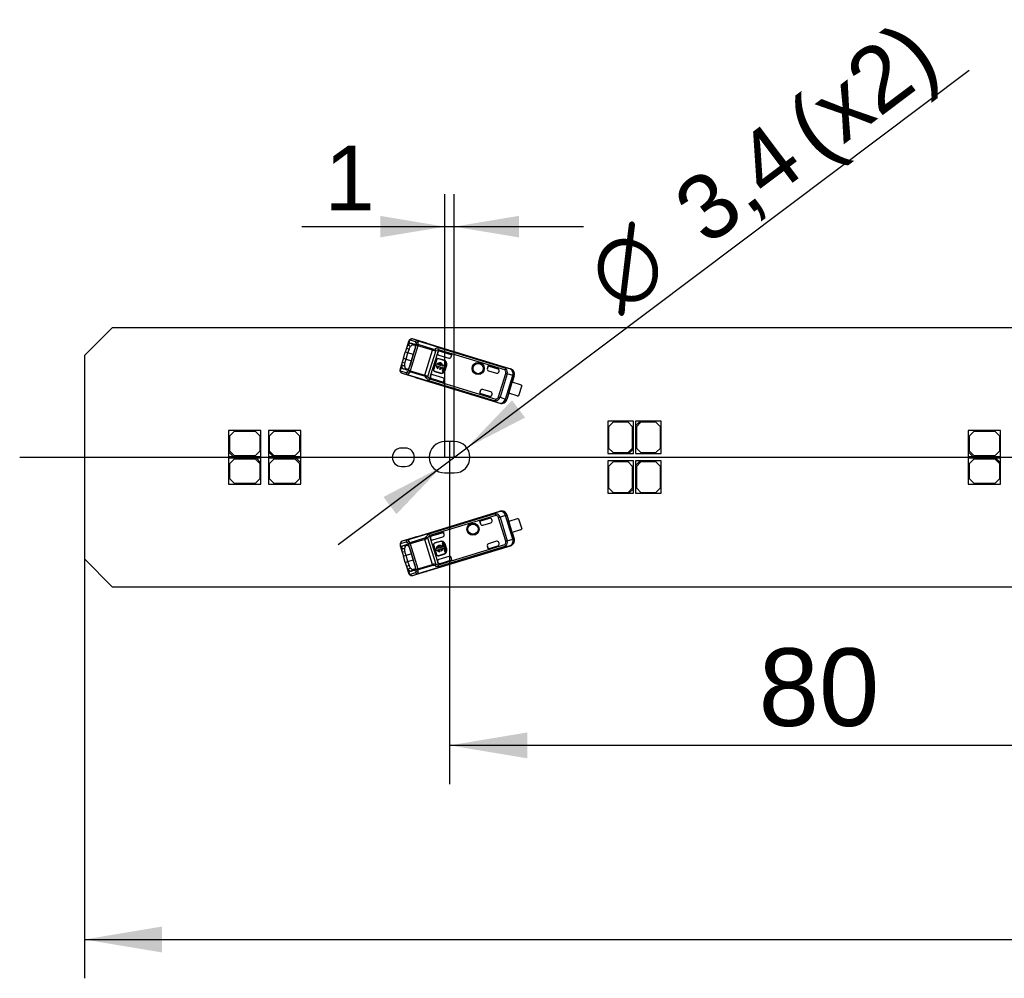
# Model space of a CAD drawing. Header units: millimetres. Extents: x 16 to 406, y 5 to 285.
# Tile 3 of 14: x 61 to 114, y 94 to 146. Entities that reach past the tile are written whole.
import ezdxf
from ezdxf.enums import TextEntityAlignment as Align
from ezdxf.lldxf.tags import DXFTag

# ---------------------------------------------------------------- set-up
doc = ezdxf.new("R2010")
doc.units = ezdxf.units.MM
doc.layers.add('Default', color=7, linetype='Continuous')
doc.layers.add('LINLED_280X28MM_', color=7, linetype='Continuous')
doc.styles.add('SEACAD_Arial', font='arial.ttf')
doc.styles.add('SEACAD_Solid_Edge_ANSI1_Symbols', font='semeca1.ttf')
tags = doc.linetypes.add('CENTER2', pattern=[28.575, 19.05, -3.175, 3.175, -3.175]).pattern_tags.tags
tags[10:11] = [DXFTag(74, 4), DXFTag(75, 0), DXFTag(340, '0'), DXFTag(46, 0.0), DXFTag(50, 0.0), DXFTag(44, 0.0), DXFTag(45, 0.0)]
tags[8:9] = [DXFTag(74, 4), DXFTag(75, 0), DXFTag(340, '0'), DXFTag(46, 0.0), DXFTag(50, 0.0), DXFTag(44, 0.0), DXFTag(45, 0.0)]
tags[6:7] = [DXFTag(74, 4), DXFTag(75, 0), DXFTag(340, '0'), DXFTag(46, 0.0), DXFTag(50, 0.0), DXFTag(44, 0.0), DXFTag(45, 0.0)]
tags[4:5] = [DXFTag(74, 4), DXFTag(75, 0), DXFTag(340, '0'), DXFTag(46, 0.0), DXFTag(50, 0.0), DXFTag(44, 0.0), DXFTag(45, 0.0)]
doc.dimstyles.new('ISO', dxfattribs={"dimtxt": 4.2, "dimasz": 4.2, "dimexe": 2.1, "dimexo": 0, "dimgap": 1.05, "dimtad": 1, "dimlfac": 2, "dimtxsty": 'SEACAD_Arial', "dimblk1": '_SE_FILLED', "dimblk2": '_SE_FILLED', "dimsah": 1, "dimcen": 2.1, "dimadec": 0, "dimazin": 0, "dimtfac": 0.5, "dimtdec": 3, "dimtmove": 0, "dimatfit": 3, "dimfxl": 1, "dimarcsym": 0})

# ---------------------------------------------------------------- blocks, each defined once
blk = doc.blocks.new('SEANNOT_GROUP1')
at = {"layer": 'Default', "color": 7, "linetype": 'CENTER2'}
blk.add_line((61.097, 121.857), (207.597, 121.857), dxfattribs=at)
blk = doc.blocks.new('SE1')
at = {"layer": 'LINLED_280X28MM_', "color": 7, "linetype": 'Continuous'}
for p, q in [((66.097, 128.857), (64.597, 127.357)), ((202.597, 128.857), (66.097, 128.857)), ((82.128, 128.115), (82.018, 127.758)), ((82.179, 128.181), (82.099, 127.917)), ((82.223, 127.841), (82.099, 127.918)), ((82.133, 126.566), (82.547, 127.92)), ((82.637, 127.893), (82.223, 126.539)), ((82.506, 128.095), (82.23, 128.187)), ((82.281, 128.027), (82.401, 127.937)), ((82.281, 128.027), (82.438, 127.978)), ((83.118, 128.02), (82.349, 128.255)), ((82.625, 128.163), (82.349, 128.255)), ((82.401, 127.937), (82.481, 127.912)), ((82.469, 127.954), (82.438, 127.978)), ((82.637, 127.893), (82.547, 127.92)), ((82.625, 128.163), (82.624, 128.161)), ((82.624, 128.161), (87.305, 126.73)), ((82.625, 128.163), (87.306, 126.732)), ((82.655, 127.953), (82.637, 127.893)), ((83.421, 127.653), (82.637, 127.893)), ((83.439, 127.713), (82.655, 127.953)), ((83.119, 128.024), (83.118, 128.02)), ((83.119, 128.024), (87.636, 126.643)), ((64.597, 127.357), (64.597, 116.357)), ((81.851, 127.21), (81.953, 127.544)), ((82.018, 127.758), (81.953, 127.544)), ((82.096, 127.501), (81.953, 127.544)), ((81.994, 127.166), (82.096, 127.501)), ((82.156, 127.695), (82.018, 127.758)), ((82.096, 127.501), (82.156, 127.695)), ((82.381, 127.413), (82.096, 127.501)), ((82.455, 127.652), (82.206, 126.839)), ((83.007, 126.299), (83.421, 127.653)), ((83.595, 127.64), (83.158, 126.212)), ((83.32, 126.258), (83.703, 127.511)), ((83.421, 127.653), (83.439, 127.713)), ((83.71, 127.533), (83.703, 127.511)), ((83.71, 127.533), (83.751, 127.668)), ((87.353, 126.67), (83.751, 127.771)), ((87.327, 126.584), (83.753, 127.677)), ((83.77, 127.386), (84.311, 127.221)), ((83.835, 127.599), (83.835, 127.599)), ((83.835, 127.599), (84.471, 127.405)), ((83.835, 127.599), (84.472, 127.404)), ((84.434, 127.285), (84.471, 127.405)), ((84.434, 127.285), (84.436, 127.287)), ((84.436, 127.287), (84.472, 127.404)), ((84.472, 127.404), (84.471, 127.405)), ((81.785, 126.996), (81.676, 126.639)), ((81.763, 126.819), (81.682, 126.555)), ((81.763, 126.818), (81.909, 126.813)), ((81.851, 127.21), (81.785, 126.996)), ((81.785, 126.996), (81.935, 126.972)), ((81.851, 127.21), (81.994, 127.166)), ((81.935, 126.972), (81.994, 127.166)), ((81.994, 127.166), (82.279, 127.079)), ((83.62, 127.113), (83.474, 126.635)), ((83.633, 127.109), (83.486, 126.631)), ((83.608, 126.89), (83.588, 126.827)), ((83.588, 126.827), (83.638, 126.812)), ((83.657, 126.875), (83.608, 126.89)), ((83.633, 127.109), (83.62, 127.113)), ((83.697, 126.793), (83.895, 126.733)), ((83.914, 126.796), (83.717, 126.857)), ((83.761, 127.188), (83.757, 127.176)), ((84.044, 127.088), (83.757, 127.176)), ((84.048, 127.101), (83.761, 127.188)), ((84.023, 126.763), (83.974, 126.778)), ((84.004, 126.476), (84.148, 126.948)), ((84.085, 126.968), (84.023, 126.763)), ((84.044, 127.088), (84.048, 127.101)), ((84.148, 126.948), (84.085, 126.968)), ((84.089, 126.551), (84.177, 126.838)), ((84.102, 126.548), (84.19, 126.834)), ((84.19, 126.834), (84.177, 126.838)), ((86.433, 126.805), (86.388, 126.659)), ((86.389, 126.659), (86.434, 126.804)), ((86.959, 126.644), (86.433, 126.805)), ((86.433, 126.805), (86.434, 126.804)), ((86.434, 126.804), (86.959, 126.644)), ((81.721, 126.522), (82.001, 126.444)), ((81.782, 126.399), (82.551, 126.164)), ((81.782, 126.399), (82.062, 126.321)), ((82.003, 126.634), (81.853, 126.626)), ((82.01, 126.579), (81.853, 126.626)), ((82.083, 126.61), (82.003, 126.634)), ((82.01, 126.579), (82.039, 126.581)), ((82.063, 126.323), (82.062, 126.321)), ((86.742, 124.89), (82.062, 126.321)), ((82.063, 126.323), (86.743, 124.892)), ((82.223, 126.539), (82.133, 126.566)), ((82.223, 126.539), (82.204, 126.479)), ((82.989, 126.239), (82.204, 126.479)), ((82.223, 126.539), (83.007, 126.299)), ((83.272, 126.102), (83.313, 126.237)), ((83.32, 126.258), (83.313, 126.237)), ((83.987, 126.159), (83.445, 126.325)), ((83.474, 126.635), (83.486, 126.631)), ((83.553, 126.506), (83.549, 126.494)), ((83.549, 126.494), (83.836, 126.406)), ((83.553, 126.506), (83.84, 126.419)), ((83.718, 126.651), (83.737, 126.711)), ((83.816, 126.687), (83.798, 126.626)), ((83.836, 126.406), (83.84, 126.419)), ((84.003, 126.7), (83.941, 126.495)), ((83.941, 126.495), (84.004, 126.476)), ((83.954, 126.715), (84.003, 126.7)), ((84.089, 126.551), (84.102, 126.548)), ((86.388, 126.659), (86.389, 126.659)), ((86.454, 126.534), (86.885, 126.403)), ((86.959, 126.644), (86.959, 126.644)), ((87, 125.125), (87.388, 126.394)), ((87.01, 126.469), (87.025, 126.519)), ((87.461, 126.371), (87.073, 125.102)), ((87.305, 126.73), (87.306, 126.732)), ((87.628, 126.637), (87.306, 126.732)), ((87.353, 126.67), (87.327, 126.584)), ((87.327, 126.584), (87.392, 126.651)), ((87.37, 125.008), (87.76, 126.283)), ((87.461, 126.371), (87.388, 126.394)), ((87.827, 126.263), (87.437, 124.988)), ((87.76, 126.283), (87.461, 126.371)), ((87.629, 126.637), (87.636, 126.643)), ((87.837, 126.268), (87.731, 125.922)), ((87.827, 126.263), (87.76, 126.283)), ((87.837, 126.268), (87.827, 126.263)), ((82.551, 126.164), (82.549, 126.16)), ((82.549, 126.16), (87.066, 124.779)), ((83.215, 126.016), (86.817, 124.915)), ((83.272, 126.102), (83.269, 126.093)), ((83.269, 126.093), (86.843, 125)), ((83.38, 126.112), (83.38, 126.112)), ((83.38, 126.112), (84.017, 125.917)), ((83.38, 126.112), (84.016, 125.918)), ((84.016, 125.918), (84.053, 126.039)), ((84.017, 125.917), (84.016, 125.918)), ((84.017, 125.917), (84.053, 126.034)), ((84.053, 126.034), (84.053, 126.039)), ((87.547, 125.324), (87.73, 125.922)), ((88.185, 125.783), (87.73, 125.922)), ((88.25, 125.737), (88.082, 125.187)), ((86.022, 125.464), (85.978, 125.318)), ((85.978, 125.318), (86.504, 125.157)), ((85.978, 125.318), (85.979, 125.317)), ((85.979, 125.317), (86.024, 125.463)), ((85.979, 125.317), (86.504, 125.157)), ((86.024, 125.463), (86.022, 125.464)), ((86.578, 125.398), (86.147, 125.53)), ((86.504, 125.157), (86.504, 125.157)), ((86.629, 125.223), (86.644, 125.274)), ((87.548, 125.324), (87.442, 124.977)), ((88.003, 125.185), (87.547, 125.324)), ((86.742, 124.89), (86.743, 124.892)), ((86.742, 124.89), (87.063, 124.788)), ((86.843, 125), (86.817, 124.915)), ((86.86, 124.909), (86.843, 125)), ((87, 125.125), (87.073, 125.102)), ((87.066, 124.779), (87.063, 124.788)), ((87.073, 125.102), (87.37, 125.008)), ((87.37, 125.008), (87.437, 124.988)), ((87.437, 124.988), (87.442, 124.977)), ((94.297, 123.807), (92.897, 123.807)), ((92.897, 123.807), (92.897, 122.057)), ((93.197, 123.757), (92.947, 123.507)), ((93.997, 123.757), (93.197, 123.757)), ((94.247, 123.507), (93.997, 123.757)), ((94.297, 122.307), (94.297, 123.807)), ((94.647, 123.807), (94.397, 123.807)), ((94.397, 123.807), (94.397, 123.557)), ((94.397, 123.557), (94.647, 123.807)), ((94.397, 123.557), (94.397, 122.057)), ((94.697, 123.757), (94.447, 123.507)), ((95.797, 123.807), (94.647, 123.807)), ((95.497, 123.757), (94.697, 123.757)), ((95.747, 123.507), (95.497, 123.757)), ((95.797, 122.057), (95.797, 123.807)), ((74.147, 123.307), (72.397, 123.307)), ((72.397, 123.307), (72.397, 122.157)), ((72.697, 123.257), (72.447, 123.007)), ((73.847, 123.257), (72.697, 123.257)), ((74.097, 123.007), (73.847, 123.257)), ((74.147, 121.907), (74.147, 123.307)), ((76.297, 123.307), (74.547, 123.307)), ((74.547, 123.307), (74.547, 122.157)), ((74.847, 123.257), (74.597, 123.007)), ((75.997, 123.257), (74.847, 123.257)), ((76.247, 123.007), (75.997, 123.257)), ((76.297, 121.907), (76.297, 123.307)), ((92.947, 123.507), (92.947, 122.357)), ((94.247, 122.357), (94.247, 123.507)), ((94.447, 123.507), (94.447, 122.357)), ((95.747, 122.357), (95.747, 123.507)), ((114.147, 123.307), (112.397, 123.307)), ((112.397, 123.307), (112.397, 122.157)), ((112.697, 123.257), (112.447, 123.007)), ((113.847, 123.257), (112.697, 123.257)), ((114.097, 123.007), (113.847, 123.257)), ((114.147, 121.907), (114.147, 123.307)), ((72.447, 123.007), (72.447, 122.207)), ((74.097, 122.207), (74.097, 123.007)), ((74.597, 123.007), (74.597, 122.207)), ((76.247, 122.207), (76.247, 123.007)), ((84.597, 122.707), (84.097, 122.707)), ((112.447, 123.007), (112.447, 122.207)), ((114.097, 122.207), (114.097, 123.007)), ((72.397, 122.157), (72.397, 121.907)), ((72.647, 121.907), (72.397, 122.157)), ((72.447, 122.207), (72.697, 121.957)), ((72.697, 121.957), (73.847, 121.957)), ((73.847, 121.957), (74.097, 122.207)), ((74.547, 122.157), (74.547, 121.907)), ((74.797, 121.907), (74.547, 122.157)), ((74.597, 122.207), (74.847, 121.957)), ((74.847, 121.957), (75.997, 121.957)), ((75.997, 121.957), (76.247, 122.207)), ((81.947, 122.357), (81.747, 122.357)), ((92.897, 122.057), (94.047, 122.057)), ((92.947, 122.357), (93.197, 122.107)), ((93.197, 122.107), (93.997, 122.107)), ((93.997, 122.107), (94.247, 122.357)), ((94.297, 122.307), (94.047, 122.057)), ((94.047, 122.057), (94.297, 122.057)), ((94.297, 122.057), (94.297, 122.307)), ((94.397, 122.057), (95.797, 122.057)), ((94.447, 122.357), (94.697, 122.107)), ((94.697, 122.107), (95.497, 122.107)), ((95.497, 122.107), (95.747, 122.357)), ((112.397, 122.157), (112.397, 121.907)), ((112.647, 121.907), (112.397, 122.157)), ((112.447, 122.207), (112.697, 121.957)), ((112.697, 121.957), (113.847, 121.957)), ((113.847, 121.957), (114.097, 122.207)), ((72.397, 121.907), (72.647, 121.907)), ((73.897, 121.807), (72.397, 121.807)), ((72.397, 121.807), (72.397, 120.407)), ((72.697, 121.757), (72.447, 121.507)), ((72.447, 121.507), (72.447, 120.707)), ((72.647, 121.907), (74.147, 121.907)), ((73.847, 121.757), (72.697, 121.757)), ((74.097, 121.507), (73.847, 121.757)), ((74.147, 121.807), (73.897, 121.807)), ((73.897, 121.807), (74.147, 121.557)), ((74.097, 120.707), (74.097, 121.507)), ((74.147, 121.557), (74.147, 121.807)), ((74.147, 120.407), (74.147, 121.557)), ((74.547, 121.907), (74.797, 121.907)), ((76.047, 121.807), (74.547, 121.807)), ((74.547, 121.807), (74.547, 120.407)), ((74.847, 121.757), (74.597, 121.507)), ((74.597, 121.507), (74.597, 120.707)), ((74.797, 121.907), (76.297, 121.907)), ((75.997, 121.757), (74.847, 121.757)), ((76.247, 121.507), (75.997, 121.757)), ((76.297, 121.807), (76.047, 121.807)), ((76.047, 121.807), (76.297, 121.557)), ((76.247, 120.707), (76.247, 121.507)), ((76.297, 121.557), (76.297, 121.807)), ((76.297, 120.407), (76.297, 121.557)), ((94.297, 121.657), (92.897, 121.657)), ((92.897, 121.657), (92.897, 119.907)), ((93.197, 121.607), (92.947, 121.357)), ((93.997, 121.607), (93.197, 121.607)), ((94.247, 121.357), (93.997, 121.607)), ((94.297, 120.157), (94.297, 121.657)), ((94.647, 121.657), (94.397, 121.657)), ((94.397, 121.657), (94.397, 121.407)), ((94.397, 121.407), (94.647, 121.657)), ((94.697, 121.607), (94.447, 121.357)), ((95.797, 121.657), (94.647, 121.657)), ((95.497, 121.607), (94.697, 121.607)), ((95.747, 121.357), (95.497, 121.607)), ((95.797, 119.907), (95.797, 121.657)), ((112.397, 121.907), (112.647, 121.907)), ((113.897, 121.807), (112.397, 121.807)), ((112.397, 121.807), (112.397, 120.407)), ((112.697, 121.757), (112.447, 121.507)), ((112.447, 121.507), (112.447, 120.707)), ((112.647, 121.907), (114.147, 121.907)), ((113.847, 121.757), (112.697, 121.757)), ((114.097, 121.507), (113.847, 121.757)), ((114.147, 121.807), (113.897, 121.807)), ((113.897, 121.807), (114.147, 121.557)), ((114.097, 120.707), (114.097, 121.507)), ((114.147, 121.557), (114.147, 121.807)), ((114.147, 120.407), (114.147, 121.557)), ((81.747, 121.357), (81.947, 121.357)), ((84.097, 121.007), (84.597, 121.007)), ((92.947, 121.357), (92.947, 120.207)), ((94.247, 120.207), (94.247, 121.357)), ((94.397, 121.407), (94.397, 119.907)), ((94.447, 121.357), (94.447, 120.207)), ((95.747, 120.207), (95.747, 121.357)), ((72.397, 120.407), (74.147, 120.407)), ((72.447, 120.707), (72.697, 120.457)), ((72.697, 120.457), (73.847, 120.457)), ((73.847, 120.457), (74.097, 120.707)), ((74.547, 120.407), (76.297, 120.407)), ((74.597, 120.707), (74.847, 120.457)), ((74.847, 120.457), (75.997, 120.457)), ((75.997, 120.457), (76.247, 120.707)), ((112.397, 120.407), (114.147, 120.407)), ((112.447, 120.707), (112.697, 120.457)), ((112.697, 120.457), (113.847, 120.457)), ((113.847, 120.457), (114.097, 120.707)), ((92.897, 119.907), (94.047, 119.907)), ((92.947, 120.207), (93.197, 119.957)), ((93.197, 119.957), (93.997, 119.957)), ((93.997, 119.957), (94.247, 120.207)), ((94.297, 120.157), (94.047, 119.907)), ((94.047, 119.907), (94.297, 119.907)), ((94.297, 119.907), (94.297, 120.157)), ((94.397, 119.907), (95.797, 119.907)), ((94.447, 120.207), (94.697, 119.957)), ((94.697, 119.957), (95.497, 119.957)), ((95.497, 119.957), (95.747, 120.207)), ((82.062, 117.393), (86.742, 118.824)), ((82.063, 117.391), (86.743, 118.822)), ((82.549, 117.554), (87.066, 118.935)), ((86.817, 118.799), (83.214, 117.698)), ((87.063, 118.926), (86.742, 118.824)), ((86.743, 118.822), (86.742, 118.824)), ((86.817, 118.799), (86.843, 118.714)), ((86.843, 118.714), (86.86, 118.805)), ((87.063, 118.926), (87.066, 118.935)), ((86.843, 118.714), (83.269, 117.621)), ((86.504, 118.557), (85.978, 118.396)), ((85.978, 118.396), (85.979, 118.397)), ((85.978, 118.396), (86.022, 118.25)), ((85.979, 118.397), (86.504, 118.557)), ((86.024, 118.251), (85.979, 118.397)), ((86.022, 118.25), (86.024, 118.251)), ((86.147, 118.184), (86.578, 118.316)), ((86.504, 118.557), (86.504, 118.557)), ((86.644, 118.44), (86.629, 118.491)), ((87.073, 118.612), (87, 118.589)), ((87.388, 117.32), (87, 118.589)), ((87.37, 118.706), (87.073, 118.612)), ((87.073, 118.612), (87.461, 117.343)), ((87.437, 118.726), (87.37, 118.706)), ((87.76, 117.431), (87.37, 118.706)), ((87.442, 118.737), (87.437, 118.726)), ((87.437, 118.726), (87.827, 117.451)), ((87.442, 118.737), (87.548, 118.39)), ((88.003, 118.529), (87.547, 118.39)), ((87.73, 117.792), (87.547, 118.39)), ((88.082, 118.527), (88.25, 117.977)), ((83.38, 117.602), (84.017, 117.797)), ((83.38, 117.602), (84.016, 117.796)), ((84.017, 117.797), (84.016, 117.796)), ((84.053, 117.677), (84.016, 117.796)), ((84.053, 117.68), (84.017, 117.797)), ((88.185, 117.931), (87.73, 117.792)), ((87.731, 117.792), (87.837, 117.446)), ((81.682, 117.159), (81.763, 116.895)), ((82.001, 117.27), (81.721, 117.192)), ((82.551, 117.55), (81.782, 117.315)), ((82.062, 117.393), (81.782, 117.315)), ((82.062, 117.393), (82.063, 117.391)), ((82.223, 117.175), (82.133, 117.148)), ((82.989, 117.475), (82.204, 117.235)), ((82.204, 117.235), (82.223, 117.175)), ((83.007, 117.415), (82.223, 117.175)), ((82.223, 117.175), (82.637, 115.822)), ((82.549, 117.554), (82.551, 117.55)), ((83.007, 117.415), (82.989, 117.475)), ((83.421, 116.061), (83.007, 117.415)), ((83.158, 117.502), (83.595, 116.074)), ((83.313, 117.477), (83.272, 117.612)), ((83.313, 117.477), (83.32, 117.456)), ((83.703, 116.203), (83.32, 117.456)), ((83.38, 117.602), (83.38, 117.602)), ((83.445, 117.389), (83.987, 117.555)), ((83.836, 117.308), (83.549, 117.22)), ((83.549, 117.22), (83.553, 117.208)), ((83.84, 117.295), (83.553, 117.208)), ((83.84, 117.295), (83.836, 117.308)), ((84.004, 117.238), (83.941, 117.219)), ((83.941, 117.219), (84.003, 117.014)), ((84.148, 116.766), (84.004, 117.238)), ((84.053, 117.677), (84.053, 117.68)), ((84.102, 117.167), (84.089, 117.163)), ((84.177, 116.876), (84.089, 117.163)), ((84.19, 116.88), (84.102, 117.167)), ((86.885, 117.311), (86.454, 117.18)), ((87.025, 117.195), (87.01, 117.245)), ((87.388, 117.32), (87.461, 117.343)), ((87.461, 117.343), (87.76, 117.431)), ((87.76, 117.431), (87.827, 117.451)), ((87.827, 117.451), (87.837, 117.446)), ((81.676, 117.075), (81.785, 116.718)), ((81.909, 116.901), (81.763, 116.895)), ((81.935, 116.742), (81.785, 116.718)), ((81.785, 116.718), (81.851, 116.504)), ((81.853, 117.088), (82.01, 117.135)), ((81.853, 117.088), (82.003, 117.08)), ((81.994, 116.548), (81.935, 116.742)), ((82.279, 116.635), (81.994, 116.548)), ((82.003, 117.08), (82.083, 117.104)), ((82.049, 117.133), (82.01, 117.135)), ((82.547, 115.794), (82.133, 117.148)), ((82.206, 116.874), (82.455, 116.061)), ((82.624, 115.553), (87.305, 116.984)), ((87.306, 116.982), (82.625, 115.551)), ((83.119, 115.69), (87.636, 117.071)), ((83.486, 117.083), (83.474, 117.079)), ((83.474, 117.079), (83.62, 116.601)), ((83.486, 117.083), (83.633, 116.605)), ((83.638, 116.902), (83.588, 116.887)), ((83.588, 116.887), (83.608, 116.824)), ((83.608, 116.824), (83.657, 116.839)), ((83.895, 116.981), (83.697, 116.921)), ((83.717, 116.857), (83.914, 116.918)), ((83.751, 115.943), (87.353, 117.044)), ((83.753, 116.037), (87.327, 117.13)), ((83.757, 116.538), (84.044, 116.626)), ((83.814, 116.751), (83.796, 116.811)), ((83.875, 116.835), (83.893, 116.775)), ((84.003, 117.014), (83.954, 116.999)), ((83.974, 116.936), (84.023, 116.951)), ((84.023, 116.951), (84.085, 116.746)), ((84.048, 116.613), (84.044, 116.626)), ((84.085, 116.746), (84.148, 116.766)), ((84.177, 116.876), (84.19, 116.88)), ((86.389, 117.055), (86.388, 117.055)), ((86.388, 117.055), (86.433, 116.909)), ((86.434, 116.91), (86.389, 117.055)), ((86.433, 116.909), (86.959, 117.07)), ((86.433, 116.909), (86.434, 116.91)), ((86.434, 116.91), (86.959, 117.07)), ((86.959, 117.07), (86.959, 117.07)), ((87.306, 116.982), (87.305, 116.984)), ((87.306, 116.982), (87.628, 117.077)), ((87.327, 117.13), (87.353, 117.044)), ((87.392, 117.063), (87.327, 117.13)), ((87.636, 117.071), (87.629, 117.077)), ((64.597, 116.357), (66.097, 114.857)), ((81.994, 116.548), (81.851, 116.504)), ((81.953, 116.17), (81.851, 116.504)), ((81.953, 116.17), (82.096, 116.214)), ((81.953, 116.17), (82.018, 115.956)), ((82.096, 116.214), (81.994, 116.548)), ((82.096, 116.214), (82.381, 116.301)), ((82.156, 116.019), (82.096, 116.214)), ((83.62, 116.601), (83.633, 116.605)), ((83.703, 116.203), (83.71, 116.181)), ((83.751, 116.046), (83.71, 116.181)), ((83.757, 116.538), (83.761, 116.526)), ((83.761, 116.526), (84.048, 116.613)), ((84.311, 116.493), (83.77, 116.328)), ((83.835, 116.115), (84.472, 116.31)), ((83.835, 116.115), (84.471, 116.309)), ((83.835, 116.115), (83.835, 116.115)), ((84.436, 116.427), (84.434, 116.431)), ((84.471, 116.309), (84.434, 116.431)), ((84.472, 116.31), (84.436, 116.427)), ((84.472, 116.31), (84.471, 116.309)), ((82.018, 115.956), (82.156, 116.019)), ((82.018, 115.956), (82.128, 115.599)), ((82.099, 115.796), (82.223, 115.873)), ((82.099, 115.797), (82.179, 115.533)), ((82.23, 115.527), (82.506, 115.619)), ((82.401, 115.777), (82.281, 115.687)), ((82.438, 115.736), (82.281, 115.687)), ((82.349, 115.459), (83.118, 115.694)), ((82.481, 115.802), (82.401, 115.777)), ((82.438, 115.736), (82.461, 115.754)), ((82.637, 115.822), (82.547, 115.794)), ((82.624, 115.553), (82.625, 115.551)), ((82.637, 115.822), (83.421, 116.061)), ((82.637, 115.822), (82.655, 115.761)), ((83.439, 116.001), (82.655, 115.761)), ((83.118, 115.694), (83.119, 115.69)), ((83.751, 116.046), (83.753, 116.037)), ((82.349, 115.459), (82.625, 115.551)), ((66.097, 114.857), (202.597, 114.857))]:
    blk.add_line(p, q, dxfattribs=at)
for centre, radius in [((85.89, 126.654), 0.328), ((85.89, 126.654), 0.293), ((85.89, 126.654), 0.276), ((85.89, 126.654), 0.275), ((85.612, 117.968), 0.328), ((85.612, 117.968), 0.293), ((85.612, 117.968), 0.276), ((85.612, 117.968), 0.275)]:
    blk.add_circle(centre, radius, dxfattribs=at)
for centre, radius, start, end in [((82.381, 127.675), 0.373, 139.3645, 167.054), ((82.309, 128.082), 0.182, 125.9433, 154.2946), ((82.695, 127.535), 0.563, 147.1652, 163.5311), ((82.262, 128.168), 0.0836, 115.1369, 171.1609), ((82.301, 128.095), 0.166, 72.1209, 117.0296), ((82.324, 128.161), 0.0975, 75.0033, 164.5118), ((82.603, 128.059), 0.103, 78.1481, 159.892), ((82.368, 127.991), 0.173, 9.1713, 36.8588), ((82.641, 127.946), 0.126, 84.6609, 144.5718), ((82.08, 127.93), 0.467, 358.7622, 10.9319), ((82.633, 127.83), 0.125, 79.8298, 133.7248), ((82.449, 128.056), 0.204, 4.2415, 30.861), ((82.013, 127.999), 0.644, 355.8599, 6.4072), ((83.537, 128.051), 0.414, 253.6937, 277.971), ((83.483, 127.892), 0.184, 256.1717, 295.1567), ((83.809, 127.122), 0.652, 95.115, 112.3324), ((83.408, 127.616), 0.188, 7.3731, 35.4433), ((83.794, 126.976), 0.693, 93.5131, 106.6749), ((83.52, 127.719), 0.236, 349.7859, 12.799), ((82.134, 126.862), 0.374, 158.9544, 186.5929), ((82.405, 126.813), 0.497, 161.3579, 179.951), ((83.728, 127.08), 0.113, 73, 163), ((83.728, 127.08), 0.1, 73, 163), ((83.806, 126.795), 0.169, 174.3273, 238.7958), ((83.806, 126.795), 0.169, 354.3273, 151.6727), ((83.806, 126.795), 0.108, 180.7847, 230.568), ((83.806, 126.795), 0.108, 0.7847, 145.2153), ((83.986, 126.897), 0.2, 343, 73), ((83.986, 126.897), 0.213, 343, 73), ((81.852, 126.567), 0.189, 172.6915, 200.3599), ((81.832, 126.559), 0.167, 209.0783, 253.7925), ((81.814, 126.491), 0.0975, 161.48, 251.0009), ((82.102, 126.419), 0.103, 166.1147, 247.8366), ((81.945, 126.607), 0.173, 289.1297, 316.8377), ((81.976, 126.508), 0.204, 295.1402, 321.8842), ((81.74, 126.819), 0.467, 315.0817, 327.248), ((82.201, 126.495), 0.13, 182.6899, 240.2062), ((82.255, 126.593), 0.125, 192.2644, 246.1817), ((81.652, 126.796), 0.637, 319.5301, 330.1727), ((44.052, 138.188), 40.729, 342.9391, 343.0276), ((82.926, 126.066), 0.184, 30.9123, 69.9576), ((82.879, 125.902), 0.417, 48.1137, 72.2196), ((83.007, 126.351), 0.205, 291.6716, 317.315), ((83.582, 126.602), 0.113, 163, 253), ((83.582, 126.602), 0.1, 163, 253), ((83.806, 126.795), 0.169, 267.2042, 331.6727), ((83.806, 126.795), 0.108, 275.432, 325.2153), ((83.898, 126.61), 0.213, 253, 343), ((83.898, 126.61), 0.2, 253, 343), ((86.914, 126.498), 0.1, 253, 343), ((87.327, 126.567), 0.107, 51.9631, 75.4493), ((87.181, 126.45), 0.291, 344.2023, 43.458), ((87.54, 126.35), 0.3, 343.0044, 72.832), ((83.611, 126.509), 0.632, 213.4025, 231.2073), ((82.897, 126.296), 0.424, 318.6644, 331.4196), ((88.149, 125.663), 0.125, 36.1301, 73), ((86.548, 125.303), 0.1, 343, 73), ((88.039, 125.305), 0.125, 253, 289.8699), ((86.852, 125.015), 0.107, 250.5505, 274.0353), ((86.797, 125.192), 0.29, 282.4275, 341.9136), ((87.15, 125.075), 0.3, 253.1689, 342.9956), ((84.097, 121.857), 0.85, 90, 270), ((84.597, 121.857), 0.85, 270, 90), ((81.747, 121.857), 0.5, 90, 270), ((81.947, 121.857), 0.5, 270, 90), ((86.852, 118.699), 0.107, 85.9631, 109.4493), ((86.797, 118.521), 0.291, 18.2023, 77.458), ((87.15, 118.639), 0.3, 17.0044, 106.832), ((86.548, 118.411), 0.1, 287, 17), ((88.039, 118.409), 0.125, 70.1301, 107), ((83.625, 117.192), 0.652, 129.115, 146.3324), ((83.052, 117.526), 0.236, 23.7859, 46.799), ((88.149, 118.051), 0.125, 287, 323.8699), ((81.846, 117.149), 0.182, 159.9433, 188.2946), ((81.758, 117.194), 0.0836, 149.1369, 205.1609), ((81.831, 117.156), 0.166, 106.1209, 151.0296), ((81.814, 117.223), 0.0975, 109.0033, 198.5118), ((82.102, 117.295), 0.103, 112.1481, 193.892), ((81.945, 117.106), 0.173, 43.1713, 70.8588), ((81.976, 117.206), 0.204, 38.2415, 64.861), ((82.197, 117.222), 0.126, 118.6609, 178.5718), ((81.74, 116.895), 0.467, 32.7622, 44.9319), ((82.255, 117.121), 0.125, 113.8298, 167.7248), ((81.646, 116.915), 0.644, 29.8599, 40.4072), ((82.925, 117.648), 0.184, 290.1717, 329.1567), ((82.881, 117.81), 0.414, 287.6937, 311.971), ((83.017, 117.378), 0.188, 41.3731, 69.4433), ((83.694, 117.063), 0.693, 127.5131, 140.6749), ((83.582, 117.112), 0.113, 107, 197), ((83.582, 117.112), 0.1, 107, 197), ((83.898, 117.104), 0.213, 17, 107), ((83.898, 117.104), 0.2, 17, 107), ((86.914, 117.216), 0.1, 17, 107), ((87.182, 117.263), 0.29, 316.4275, 15.9136), ((87.54, 117.364), 0.3, 287.1689, 16.9956), ((82.133, 116.852), 0.373, 173.3645, 201.054), ((82.471, 116.912), 0.563, 181.1652, 197.5311), ((83.806, 116.919), 0.169, 28.3273, 185.6727), ((83.806, 116.919), 0.169, 208.3273, 272.7958), ((83.806, 116.919), 0.108, 34.7847, 179.2153), ((83.806, 116.919), 0.108, 214.7847, 264.568), ((83.806, 116.919), 0.108, 309.432, 359.2153), ((83.806, 116.919), 0.169, 301.2042, 5.6727), ((83.986, 116.817), 0.2, 287, 17), ((83.986, 116.817), 0.213, 287, 17), ((87.327, 117.147), 0.107, 284.5505, 308.0353), ((83.728, 116.634), 0.113, 197, 287), ((83.728, 116.634), 0.1, 197, 287), ((82.383, 116.04), 0.374, 192.9544, 220.5929), ((82.314, 115.638), 0.189, 206.6915, 234.3599), ((82.635, 116.151), 0.497, 195.3579, 213.951), ((82.368, 115.723), 0.173, 323.1297, 350.8377), ((82.603, 115.655), 0.103, 200.1147, 281.8366), ((82.08, 115.784), 0.467, 349.0817, 1.248), ((82.643, 115.773), 0.13, 216.6899, 274.2062), ((82.633, 115.884), 0.125, 226.2644, 280.1817), ((82.45, 115.658), 0.204, 329.1402, 355.8842), ((82.019, 115.715), 0.637, 353.5301, 4.1727), ((83.537, 115.66), 0.417, 82.1137, 106.2196), ((44.478, 104.135), 40.729, 16.9391, 17.0276), ((83.483, 115.823), 0.184, 64.9123, 103.9576), ((83.392, 116.105), 0.205, 325.6716, 351.315), ((83.804, 116.573), 0.632, 247.4025, 265.2073), ((83.331, 115.997), 0.424, 352.6644, 5.4196), ((82.301, 115.619), 0.167, 243.0783, 287.7925), ((82.324, 115.553), 0.0975, 195.48, 285.0009)]:
    blk.add_arc(centre, radius, start, end, dxfattribs=at)
for centre, major_axis, ratio, start_param, end_param in [((82.223, 128.086), (-0.0956, 0.0292), 0.754543, 6.092026, 6.283031), ((82.097, 127.757), (-0.132, -0.43), 0.34204, 3.132977, 3.443088), ((82.596, 128.067), (-0.0315, -0.0949), 0.939661, 3.16702, 4.734915), ((83.032, 127.737), (-0.088, -0.287), 0.999962, 3.141593, 3.321417), ((83.799, 127.482), (-0.0292, -0.0956), 0.999848, 4.712389, 6.283185), ((83.805, 127.504), (-0.0292, -0.0956), 0.999994, 3.140004, 4.712389), ((83.805, 127.504), (-0.0292, -0.0956), 0.999994, 3.140535, 4.712389), ((84.341, 127.316), (-0.0883, -0.047), 0.999695, 0.785246, 2.356347), ((84.339, 127.316), (-0.0883, -0.047), 0.999695, 1.570796, 2.343651), ((81.772, 126.528), (0.0859, 0.0511), 0.8975, 2.254603, 3.141253), ((81.772, 126.61), (0.0956, -0.0292), 0.754543, 3.141566, 3.269979), ((81.852, 126.954), (0.132, 0.431), 0.342128, 2.840741, 3.150375), ((82.091, 126.416), (-0.0269, -0.0963), 0.939661, 4.689876, 6.257716), ((83.738, 126.873), (-0.267, -0.873), 0.824042, 5.782084, 5.986329), ((83.409, 126.208), (0.0292, 0.0956), 0.999994, 1.570796, 3.141593), ((83.409, 126.207), (0.0292, 0.0956), 0.999994, 1.570796, 3.141593), ((83.416, 126.229), (0.0292, 0.0956), 0.999848, 0, 1.570796), ((86.484, 126.63), (0.0956, -0.0292), 0.999848, 3.141593, 4.712389), ((86.485, 126.629), (0.0956, -0.0292), 0.999848, 3.141593, 4.712389), ((86.929, 126.548), (-0.0292, -0.0956), 0.999994, 1.570796, 3.141593), ((86.929, 126.549), (-0.0292, -0.0956), 0.999994, 1.570796, 3.141593), ((87.54, 126.35), (-0.085, -0.288), 0.766027, 1.56283, 3.125719), ((87.55, 126.356), (-0.265, -0.141), 0.999924, 2.356233, 3.933355), ((82.637, 126.446), (-0.088, -0.287), 0.999962, 6.103357, 6.283185), ((83.958, 126.063), (-0.047, 0.0883), 0.999695, 3.926839, 5.497939), ((83.957, 126.065), (-0.047, 0.0883), 0.999695, 3.9588, 4.712389), ((86.118, 125.434), (0.0956, -0.0292), 0.999848, 1.570796, 3.141593), ((86.119, 125.434), (0.0956, -0.0292), 0.999848, 1.570796, 3.141593), ((86.533, 125.253), (0.0292, 0.0956), 0.999994, 3.141593, 4.712389), ((86.533, 125.252), (0.0292, 0.0956), 0.999994, 3.141593, 4.712389), ((87.15, 125.075), (-0.091, -0.286), 0.766027, 0.015882, 1.578763), ((87.155, 125.065), (-0.141, 0.265), 0.999924, 2.349833, 3.926953), ((87.15, 118.639), (0.091, -0.286), 0.766027, 1.56283, 3.125719), ((87.155, 118.649), (-0.141, -0.265), 0.999924, 2.356233, 3.933355), ((86.118, 118.28), (0.0956, 0.0292), 0.999848, 3.141593, 4.712389), ((86.119, 118.28), (0.0956, 0.0292), 0.999848, 3.141593, 4.712389), ((86.533, 118.461), (0.0292, -0.0956), 0.999994, 1.570796, 3.141593), ((86.533, 118.462), (0.0292, -0.0956), 0.999994, 1.570796, 3.141593), ((81.852, 116.761), (0.132, -0.43), 0.34204, 3.132977, 3.443088), ((82.091, 117.298), (0.0269, -0.0963), 0.939661, 3.16702, 4.734915), ((82.637, 117.268), (0.088, -0.287), 0.999962, 3.141593, 3.321417), ((83.409, 117.506), (0.0292, -0.0956), 0.999994, 3.140004, 4.712389), ((83.409, 117.507), (0.0292, -0.0956), 0.999994, 3.140535, 4.712389), ((83.416, 117.485), (0.0292, -0.0956), 0.999848, 4.712389, 6.283185), ((83.958, 117.651), (-0.047, -0.0883), 0.999695, 0.785246, 2.356347), ((83.957, 117.649), (-0.047, -0.0883), 0.999695, 1.570796, 2.343651), ((86.484, 117.084), (0.0956, 0.0292), 0.999848, 1.570796, 3.141593), ((86.485, 117.085), (0.0956, 0.0292), 0.999848, 1.570796, 3.141593), ((86.929, 117.166), (-0.0292, 0.0956), 0.999994, 3.141593, 4.712389), ((86.929, 117.165), (-0.0292, 0.0956), 0.999994, 3.141593, 4.712389), ((87.54, 117.364), (0.085, -0.288), 0.766027, 0.015882, 1.578763), ((87.55, 117.358), (-0.265, 0.141), 0.999924, 2.349833, 3.926953), ((81.772, 117.105), (-0.0956, -0.0292), 0.754543, 6.092026, 6.283031), ((83.799, 116.232), (-0.0292, 0.0956), 0.999848, 0, 1.570796), ((83.805, 116.211), (-0.0292, 0.0956), 0.999994, 1.570796, 3.141593), ((83.805, 116.21), (-0.0292, 0.0956), 0.999994, 1.570796, 3.141593), ((84.341, 116.398), (-0.0883, 0.047), 0.999695, 3.926839, 5.497939), ((84.339, 116.398), (-0.0883, 0.047), 0.999695, 3.9588, 4.712389), ((82.223, 115.628), (0.0956, 0.0292), 0.754543, 3.141566, 3.269979), ((82.596, 115.647), (0.0315, -0.0949), 0.939661, 4.689876, 6.257716), ((83.032, 115.977), (0.088, -0.287), 0.999962, 6.103357, 6.283185), ((83.706, 116.946), (0.267, -0.873), 0.824042, 5.782084, 5.986329), ((82.097, 115.958), (-0.131, 0.431), 0.342128, 2.840741, 3.150375), ((82.269, 115.561), (0.0426, 0.0905), 0.8975, 2.254603, 3.141253)]:
    blk.add_ellipse(centre, major_axis=major_axis, ratio=ratio, start_param=start_param, end_param=end_param, dxfattribs=at)
for points, degree in [([(82.099, 127.917), (82.201, 128.052), (82.281, 128.027)], 2), ([(87.388, 126.394), (87.394, 126.415), (87.397, 126.457), (87.376, 126.524), (87.346, 126.565), (87.327, 126.584)], 3), ([(86.843, 125), (86.87, 125.006), (86.917, 125.023), (86.972, 125.067), (86.993, 125.104), (87, 125.125)], 3), ([(87, 118.589), (86.993, 118.61), (86.973, 118.647), (86.917, 118.691), (86.87, 118.708), (86.843, 118.714)], 3), ([(87.327, 117.13), (87.346, 117.149), (87.376, 117.19), (87.397, 117.257), (87.394, 117.3), (87.388, 117.32)], 3), ([(81.763, 116.895), (81.773, 117.063), (81.853, 117.088)], 2)]:
    blk.add_open_spline(points, degree=degree, dxfattribs=at)
for points, degree, knots in [([(82.179, 128.181), (82.174, 128.179), (82.164, 128.175), (82.153, 128.164), (82.143, 128.151), (82.134, 128.135), (82.13, 128.122), (82.128, 128.115)], 3, [0, 0, 0, 0, 0.20636, 0.408491, 0.607418, 0.804218, 1, 1, 1, 1]), ([(82.401, 127.937), (82.395, 127.938), (82.381, 127.942), (82.36, 127.94), (82.338, 127.934), (82.308, 127.919), (82.27, 127.892), (82.238, 127.857), (82.223, 127.84)], 3, [0, 0, 0, 0, 0.133579, 0.264223, 0.391943, 0.516748, 0.763963, 1, 1, 1, 1]), ([(82.438, 127.978), (82.481, 127.961), (82.486, 127.868), (82.492, 127.775), (82.455, 127.652)], 2, [0, 0, 0, 0.5, 0.5, 1, 1, 1]), ([(81.853, 126.626), (81.815, 126.637), (81.791, 126.688), (81.768, 126.739), (81.763, 126.819)], 2, [0, 0, 0, 0.5, 0.5, 1, 1, 1]), ([(81.909, 126.814), (81.91, 126.803), (81.914, 126.778), (81.922, 126.745), (81.931, 126.714), (81.944, 126.686), (81.96, 126.662), (81.979, 126.643), (81.995, 126.637), (82.003, 126.634)], 3, [0, 0, 0, 0, 0.117572, 0.243562, 0.37798, 0.520832, 0.672119, 0.831843, 1, 1, 1, 1]), ([(82.206, 126.839), (82.168, 126.719), (82.112, 126.643), (82.056, 126.567), (82.01, 126.579)], 2, [0, 0, 0, 0.5, 0.5, 1, 1, 1]), ([(81.676, 126.639), (81.674, 126.63), (81.669, 126.614), (81.668, 126.592), (81.672, 126.572), (81.679, 126.561), (81.682, 126.555)], 3, [0, 0, 0, 0, 0.244652, 0.491458, 0.742562, 1, 1, 1, 1]), ([(87.353, 126.67), (87.354, 126.676), (87.356, 126.687), (87.351, 126.7), (87.341, 126.711), (87.326, 126.721), (87.312, 126.727), (87.305, 126.73)], 3, [0, 0, 0, 0, 0.272042, 0.497908, 0.684926, 0.845835, 1, 1, 1, 1]), ([(87.306, 126.732), (87.314, 126.729), (87.331, 126.724), (87.352, 126.713), (87.37, 126.699), (87.385, 126.68), (87.39, 126.662), (87.392, 126.651)], 3, [0, 0, 0, 0, 0.153428, 0.297342, 0.437906, 0.666819, 1, 1, 1, 1]), ([(86.86, 124.909), (86.854, 124.903), (86.843, 124.893), (86.827, 124.885), (86.808, 124.88), (86.78, 124.88), (86.755, 124.887), (86.742, 124.89)], 3, [0, 0, 0, 0, 0.236284, 0.423963, 0.564449, 0.773732, 1, 1, 1, 1]), ([(86.743, 124.892), (86.748, 124.891), (86.759, 124.889), (86.773, 124.887), (86.785, 124.888), (86.795, 124.89), (86.804, 124.895), (86.811, 124.903), (86.815, 124.911), (86.817, 124.915)], 3, [0, 0, 0, 0, 0.110474, 0.221192, 0.340028, 0.473427, 0.625996, 0.800833, 1, 1, 1, 1]), ([(86.742, 118.824), (86.751, 118.827), (86.768, 118.831), (86.791, 118.834), (86.814, 118.833), (86.837, 118.826), (86.851, 118.813), (86.86, 118.805)], 3, [0, 0, 0, 0, 0.153428, 0.297342, 0.437906, 0.666819, 1, 1, 1, 1]), ([(86.817, 118.799), (86.814, 118.805), (86.809, 118.814), (86.798, 118.823), (86.784, 118.827), (86.765, 118.826), (86.75, 118.823), (86.743, 118.822)], 3, [0, 0, 0, 0, 0.272042, 0.497908, 0.684926, 0.845835, 1, 1, 1, 1]), ([(81.682, 117.159), (81.679, 117.154), (81.674, 117.145), (81.669, 117.13), (81.668, 117.113), (81.671, 117.095), (81.674, 117.082), (81.676, 117.075)], 3, [0, 0, 0, 0, 0.20636, 0.408491, 0.607418, 0.804218, 1, 1, 1, 1]), ([(82.003, 117.08), (81.996, 117.078), (81.983, 117.073), (81.967, 117.06), (81.952, 117.042), (81.936, 117.014), (81.919, 116.969), (81.912, 116.923), (81.909, 116.9)], 3, [0, 0, 0, 0, 0.133579, 0.264223, 0.391943, 0.516748, 0.763963, 1, 1, 1, 1]), ([(82.01, 117.135), (82.056, 117.145), (82.112, 117.071), (82.169, 116.996), (82.206, 116.874)], 2, [0, 0, 0, 0.5, 0.5, 1, 1, 1]), ([(87.305, 116.984), (87.31, 116.986), (87.32, 116.99), (87.332, 116.997), (87.342, 117.004), (87.349, 117.012), (87.354, 117.021), (87.355, 117.032), (87.354, 117.04), (87.353, 117.044)], 3, [0, 0, 0, 0, 0.110474, 0.221192, 0.340028, 0.473427, 0.625996, 0.800833, 1, 1, 1, 1]), ([(87.392, 117.063), (87.391, 117.055), (87.387, 117.041), (87.378, 117.025), (87.366, 117.01), (87.342, 116.995), (87.318, 116.986), (87.306, 116.982)], 3, [0, 0, 0, 0, 0.236284, 0.423963, 0.564449, 0.773732, 1, 1, 1, 1]), ([(82.281, 115.687), (82.244, 115.675), (82.195, 115.704), (82.147, 115.733), (82.099, 115.797)], 2, [0, 0, 0, 0.5, 0.5, 1, 1, 1]), ([(82.128, 115.599), (82.13, 115.591), (82.136, 115.574), (82.147, 115.556), (82.161, 115.541), (82.173, 115.536), (82.179, 115.533)], 3, [0, 0, 0, 0, 0.244652, 0.491458, 0.742562, 1, 1, 1, 1]), ([(82.223, 115.874), (82.23, 115.866), (82.247, 115.848), (82.272, 115.824), (82.297, 115.804), (82.324, 115.787), (82.35, 115.777), (82.376, 115.772), (82.393, 115.775), (82.401, 115.777)], 3, [0, 0, 0, 0, 0.117572, 0.243562, 0.37798, 0.520832, 0.672119, 0.831843, 1, 1, 1, 1]), ([(82.455, 116.061), (82.49, 115.94), (82.486, 115.846), (82.482, 115.752), (82.438, 115.736)], 2, [0, 0, 0, 0.5, 0.5, 1, 1, 1])]:
    blk.add_open_spline(points, degree=degree, knots=knots, dxfattribs=at)
blk = doc.blocks.new('DMBLK9')
at = {"layer": 'Default', "linetype": 'Continuous'}
for points in [[(88.547, 105.572), (88.547, 106.972), (84.347, 106.272)], [(120.147, 105.572), (124.347, 106.272), (120.147, 106.972)]]:
    blk.add_hatch(color=7, dxfattribs=at).paths.add_polyline_path(points)
at = {"layer": 'Default', "color": 7, "linetype": 'Continuous'}
for p, q in [((84.347, 122.697), (84.347, 104.172)), ((124.347, 121.857), (124.347, 104.172)), ((124.347, 106.272), (84.347, 106.272))]:
    blk.add_line(p, q, dxfattribs=at)
at = {"layer": 'Default', "color": 7, "linetype": 'Continuous', "style": 'SEACAD_Arial'}
blk.add_text('80', height=4.2, dxfattribs=at).set_placement((101.06, 111.522), align=Align.TOP_LEFT)
blk = doc.blocks.new('_SE_FILLED')
at = {"color": 0}
blk.add_line((0, 0), (-1, 0), dxfattribs=at)
blk.add_solid([(0, 0), (-1, -0.1665), (-1, 0.1665), (0, 0)], dxfattribs=at)
blk = doc.blocks.new('DMBLK20')
at = {"layer": 'Default', "linetype": 'Continuous'}
for points in [[(80.597, 134.915), (80.597, 133.749), (84.097, 134.332)], [(88.097, 134.915), (84.597, 134.332), (88.097, 133.749)]]:
    blk.add_hatch(color=7, dxfattribs=at).paths.add_polyline_path(points)
at = {"layer": 'Default', "color": 7, "linetype": 'Continuous'}
for p, q in [((84.097, 121.857), (84.097, 136.082)), ((84.597, 121.857), (84.597, 136.082)), ((76.359, 134.332), (91.597, 134.332))]:
    blk.add_line(p, q, dxfattribs=at)
at = {"layer": 'Default', "color": 7, "linetype": 'Continuous', "style": 'SEACAD_Arial'}
blk.add_text('1', height=3.5, dxfattribs=at).set_placement((77.584, 138.707), align=Align.TOP_LEFT)
blk = doc.blocks.new('DMBLK21')
at = {"layer": 'Default', "linetype": 'Continuous'}
for points in [[(87.724, 124.937), (85.276, 122.368), (88.425, 124.004)], [(80.769, 119.71), (81.47, 118.777), (83.917, 121.346)]]:
    blk.add_hatch(color=7, dxfattribs=at).paths.add_polyline_path(points)
at = {"layer": 'Default', "color": 7, "linetype": 'Continuous'}
for p, q in [((85.276, 122.368), (112.452, 142.788)), ((78.321, 117.141), (85.276, 122.368))]:
    blk.add_line(p, q, dxfattribs=at)
for s, style, p in [('(x2)', 'SEACAD_Arial', (102.214, 140.568)), ('3,4', 'SEACAD_Arial', (96.18, 136.033)), ('O', 'SEACAD_Solid_Edge_ANSI1_Symbols', (91.385, 132.43))]:
    blk.add_text(s, height=3.5, rotation=36.9224, dxfattribs=dict(at, style=style)).set_placement(p, align=Align.TOP_LEFT)
blk = doc.blocks.new('DMBLK23')
at = {"layer": 'Default', "linetype": 'Continuous'}
for points in [[(68.797, 95.072), (68.797, 96.472), (64.597, 95.772)], [(199.897, 95.072), (204.097, 95.772), (199.897, 96.472)]]:
    blk.add_hatch(color=7, dxfattribs=at).paths.add_polyline_path(points)
at = {"layer": 'Default', "color": 7, "linetype": 'Continuous'}
for p, q in [((204.097, 121.857), (204.097, 93.672)), ((64.597, 116.357), (64.597, 93.672)), ((64.597, 95.772), (204.097, 95.772))]:
    blk.add_line(p, q, dxfattribs=at)
at = {"layer": 'Default', "color": 7, "linetype": 'Continuous', "style": 'SEACAD_Arial'}
blk.add_text('279', height=4.2, dxfattribs=at).set_placement((129.416, 101.022), align=Align.TOP_LEFT)

msp = doc.modelspace()

# ---------------------------------------------------------------- block references
at = {"layer": 'Default'}
for name in ['SE1', 'SEANNOT_GROUP1']:
    msp.add_blockref(name, (0, 0), dxfattribs=at)

# ---------------------------------------------------------------- dimensions: what is measured, and where the dimension line sits
at = {"layer": 'Default', "color": 7, "linetype": 'Continuous'}
dim = msp.add_diameter_dim_2p(p1=(83.9173, 121.3464), p2=(85.2764, 122.3676), text='\\A1;<> (x2)', dimstyle='ISO', override={"dimtxt": 3.5, "dimasz": 3.5, "dimexe": 1.75, "dimgap": 0.875, "dimcen": 1.75, "dimtmove": 1, "dimtolj": 1}, dxfattribs=at)
dim.commit()
dim.dimension.update_dxf_attribs({"geometry": 'DMBLK21', "text_midpoint": (93.034, 128.197), "dimtype": 163})
dim = msp.add_linear_dim(base=(84.0969, 134.332), p1=(84.0969, 121.857), p2=(84.5969, 121.857), angle=0, text='\\A1;<>', dimstyle='ISO', override={"dimtxt": 3.5, "dimasz": 3.5, "dimexe": 1.75, "dimgap": 0.875, "dimcen": 1.75}, dxfattribs=at)
dim.commit()
dim.dimension.update_dxf_attribs({"geometry": 'DMBLK20', "text_midpoint": (81.5478, 134.332), "dimtype": 161})
for base, p1, p2, picture, middle in [((204.0969, 95.7719), (64.5969, 127.357), (204.0969, 121.857), 'DMBLK23', (134.3469, 95.7719)), ((84.3469, 106.2719), (124.3469, 121.857), (84.3469, 121.007), 'DMBLK9', (104.3469, 106.2719))]:
    dim = msp.add_linear_dim(base=base, p1=p1, p2=p2, text='\\A1;<>', dimstyle='ISO', dxfattribs=at)
    dim.commit()
    dim.dimension.update_dxf_attribs({"geometry": picture, "text_midpoint": middle, "dimtype": 160})

doc.saveas('drawing.dxf')
